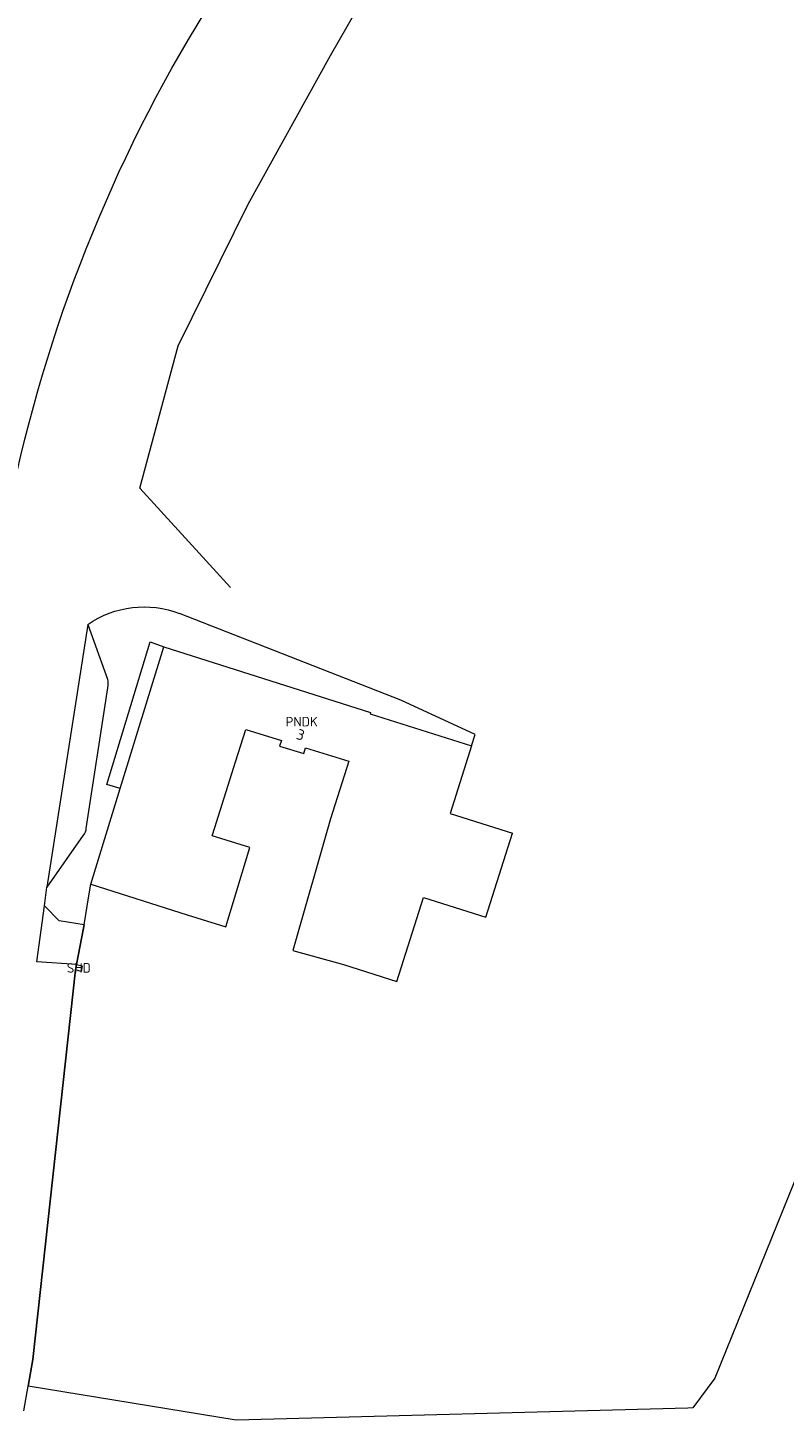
# Model space of a CAD drawing. Header units: metres. Extents: x 207155 to 208055, y 377332 to 379032.
# Tile 56 of 59: x 207482 to 207554, y 378821 to 378953. Entities that reach past the tile are written whole.
import ezdxf
from ezdxf.enums import TextEntityAlignment as Align

# ---------------------------------------------------------------- set-up
doc = ezdxf.new("R2010")
doc.units = ezdxf.units.M
doc.layers.add('GMV', color=7, linetype='Continuous', lineweight=25)
doc.layers.add('LSHD', color=34, linetype='Continuous', lineweight=25)
for name, color, linetype in [('NAR', 7, 'Continuous'), ('PNDK', 7, 'Continuous'), ('SHD', 7, 'Continuous')]:
    doc.layers.add(name, color=color, linetype=linetype)
doc.styles.add('ISO', font='isocpeur.ttf', dxfattribs={"height": 1})

msp = doc.modelspace()

# ---------------------------------------------------------------- linework, layer by layer
at = {"layer": 'GMV', "linetype": 'Continuous', "lineweight": 13}
for points in [[(207481.019, 378909.135, -0.0881095), (207499.98, 378955.454)], [(207488.028, 378896.261, -0.2504624), (207496.684, 378897.291)], [(207489.87, 378891.11, -0.1138607), (207489.868, 378890.302)], [(207487.846, 378877.037, -0.1804027), (207487.6, 378876.417)]]:
    msp.add_lwpolyline(points, format="xyb", dxfattribs=at)
for points in [[(207524.561, 378885.898), (207517.554, 378889.142), (207496.684, 378897.291)], [(207488.028, 378896.261), (207484.169, 378871.49)], [(207488.028, 378896.261), (207489.87, 378891.11)], [(207491.085, 378880.793), (207489.811, 378881.178), (207493.911, 378894.619), (207495.205, 378894.162)], [(207491.085, 378880.793), (207495.205, 378894.162)], [(207495.205, 378894.162), (207514.695, 378887.971), (207514.659, 378887.856), (207524.218, 378884.819)], [(207489.868, 378890.302), (207487.846, 378877.037)], [(207488.309, 378871.784), (207497.39, 378868.906), (207501.056, 378867.772), (207503.29, 378875.259), (207499.746, 378876.339), (207500, 378877.141), (207501.957, 378883.314), (207502.923, 378886.361), (207506.278, 378885.327), (207506.117, 378884.805), (207508.4, 378884.116), (207508.557, 378884.625), (207512.631, 378883.37), (207510.913, 378877.961), (207507.362, 378865.522), (207512.13, 378864.201), (207517.162, 378862.603), (207519.681, 378870.532), (207525.56, 378868.665), (207528.079, 378876.594)], [(207524.218, 378884.819), (207524.561, 378885.898)], [(207524.218, 378884.819), (207522.199, 378878.462), (207528.079, 378876.594)], [(207488.309, 378871.784), (207491.085, 378880.793)], [(207487.6, 378876.417), (207484.169, 378871.49)], [(207483.935, 378869.761), (207484.169, 378871.49)], [(207487.67, 378867.942), (207488.118, 378870.703), (207488.309, 378871.784)], [(207483.219, 378864.475), (207483.935, 378869.761)], [(207487.67, 378867.942), (207485.324, 378868.323), (207483.935, 378869.761)], [(207486.956, 378864.22), (207487.62, 378867.633), (207487.67, 378867.942)], [(207565.383, 378864.661), (207559.858, 378853.873), (207558.911, 378854.264), (207547.148, 378825.225), (207545.073, 378822.419), (207544.61, 378822.407), (207502.028, 378821.265), (207482.411, 378824.468)], [(207486.868, 378863.702), (207482.858, 378826.998), (207482.411, 378824.468)], [(207486.956, 378864.22), (207483.219, 378864.475)], [(207486.956, 378864.22), (207487.483, 378864.087), (207487.395, 378863.569), (207486.868, 378863.702)], [(207486.956, 378864.22), (207486.868, 378863.702)]]:
    msp.add_lwpolyline(points, dxfattribs=at)
at = {"layer": 'LSHD', "linetype": 'Continuous', "lineweight": 13}
for points in [[(207492.92, 378909.129), (207496.556, 378922.523), (207503.14, 378935.892), (207510.9, 378949.914), (207517.93, 378962.109), (207525.785, 378972.922), (207536.197, 378985.558), (207551.343, 379000.924)], [(207492.92, 378909.129), (207501.472, 378899.754)], [(207487.67, 378867.942), (207488.118, 378870.703)], [(207487.67, 378867.942), (207487.62, 378867.633), (207486.956, 378864.22)], [(207482.411, 378824.468), (207482.858, 378826.998), (207486.868, 378863.702)], [(207486.956, 378864.22), (207487.483, 378864.087), (207487.395, 378863.569), (207486.868, 378863.702)], [(207486.868, 378863.702), (207486.956, 378864.22)], [(207482.002, 378822.151), (207482.411, 378824.468)]]:
    msp.add_lwpolyline(points, dxfattribs=at)

# ---------------------------------------------------------------- texts
at = {"layer": 'NAR', "linetype": 'Continuous', "lineweight": 13, "style": 'ISO'}
msp.add_text('3', height=1, rotation=342.4, dxfattribs=at).set_placement((207508.095, 378885.87), align=Align.MIDDLE_CENTER)
at = {"layer": 'PNDK', "linetype": 'Continuous', "lineweight": 13, "style": 'ISO'}
msp.add_text('PNDK', height=0.9, dxfattribs=at).set_placement((207508.194, 378887.107), align=Align.MIDDLE_CENTER)
at = {"layer": 'SHD', "linetype": 'Continuous', "lineweight": 13, "style": 'ISO'}
msp.add_text('SHD', height=0.9, dxfattribs=at).set_placement((207487.176, 378863.894), align=Align.MIDDLE_CENTER)

doc.saveas('drawing.dxf')
